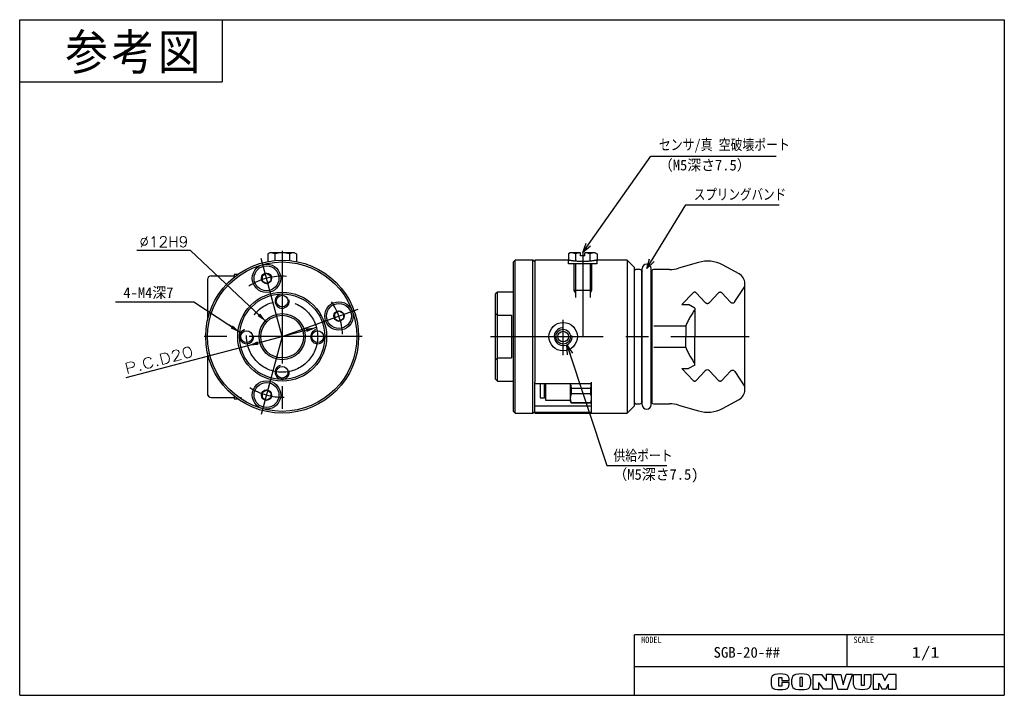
# Model space of a CAD drawing. Extents: x 0 to 277, y 0 to 190.
import ezdxf

# ---------------------------------------------------------------- set-up
doc = ezdxf.new("R2010")
doc.units = 0
for name, pattern in [('CENTER', [50.8, 31.75, -6.35, 6.35, -6.35]), ('DASHED', [19.05, 12.7, -6.35]), ('NON_PLOTING', [0])]:
    doc.linetypes.add(name, pattern=pattern)
doc.layers.get('0').update_dxf_attribs({"linetype": 'CONTINUOUS'})
doc.layers.get('DEFPOINTS').update_dxf_attribs({"linetype": 'CONTINUOUS'})
doc.layers.add('LY_3', color=151, linetype='CONTINUOUS')
doc.styles.add('MX_DIMTXSTY_2', font='txt.sh', dxfattribs={"width": 1.25, "bigfont": 'extfont'})
doc.styles.add('MX_DIMTXSTY_3', font='txt.sh', dxfattribs={"width": 1.05, "bigfont": 'extfont'})
doc.styles.add('MX_NOTE_STANDARD', font='txt.sh', dxfattribs={"bigfont": 'extfont'})
doc.dimstyles.new('MXDIMSTYLE', dxfattribs={"dimtxt": 3, "dimasz": 2.5, "dimexe": 1, "dimexo": 1, "dimgap": 1, "dimtad": 1, "dimdsep": 46, "dimtxsty": 'MX_NOTE_STANDARD', "dimblk1": 'OPEN30', "dimblk2": 'OPEN30', "dimsah": 1, "dimcen": 2.5, "dimadec": 0, "dimazin": 0, "dimtfac": 1, "dimtmove": 0, "dimatfit": 3, "dimldrblk": 'OPEN30', "dimfxl": 1, "dimtzin": 0, "dimarcsym": 0})

# ---------------------------------------------------------------- blocks, each defined once
blk = doc.blocks.new('_OPEN30')
at = {"color": 0, "linetype": 'ByBlock', "lineweight": -2}
for p, q in [((-1, 0.267949), (0, 0)), ((0, 0), (-1, -0.267949)), ((0, 0), (-1, 0))]:
    blk.add_line(p, q, dxfattribs=at)
blk = doc.blocks.new('*D1')
at = {"color": 22, "linetype": 'CONTINUOUS'}
for p, q in [((83.508745, 103.414349), (64.171983, 98.306546)), ((64.171983, 98.306546), (29.844798, 89.239025))]:
    blk.add_line(p, q, dxfattribs=at)
for points in [[(80.480535, 103.131599), (80.735926, 102.164759), (83.508745, 103.414349)], [(67.200193, 98.589296), (66.944802, 99.556136), (64.171983, 98.306546)]]:
    blk.add_solid(points, dxfattribs=at)
at = {"layer": 'DEFPOINTS', "color": 0, "linetype": 'CONTINUOUS'}
for p in [(83.508745, 103.414349), (64.171983, 98.306546)]:
    blk.add_point(p, dxfattribs=at)
at = {"color": 22, "linetype": 'CONTINUOUS', "insert": (39.176841, 94.289831), "char_height": 3, "attachment_point": 5, "rotation": 14.79669744, "line_spacing_factor": 0.72, "style": 'MX_DIMTXSTY_2'}
blk.add_mtext('\\A1;P.C.D20', dxfattribs=at)
blk = doc.blocks.new('*D2')
at = {"color": 22, "linetype": 'CONTINUOUS'}
for p, q in [((48.093243, 125.051367), (32.972389, 125.051367)), ((69.467634, 104.968882), (48.093243, 125.051367)), ((69.467634, 104.968882), (66.552481, 107.707838))]:
    blk.add_line(p, q, dxfattribs=at)
blk.add_solid([(67.623639, 107.387494), (66.938899, 106.658704), (69.467634, 104.968882)], dxfattribs=at)
at = {"layer": 'DEFPOINTS', "color": 0, "linetype": 'CONTINUOUS'}
for p in [(69.467634, 104.968882), (78.213094, 96.752013)]:
    blk.add_point(p, dxfattribs=at)
at = {"color": 22, "linetype": 'CONTINUOUS', "insert": (40.547389, 127.551367), "char_height": 3, "attachment_point": 5, "line_spacing_factor": 0.72, "style": 'MX_DIMTXSTY_3'}
blk.add_mtext('\\A1;∅12H9', dxfattribs=at)
blk = doc.blocks.new('_NONE')
at = {"color": 0, "linetype": 'ByBlock', "lineweight": -2}
blk.add_circle((0, 0), 0.25, dxfattribs=at)
blk = doc.blocks.new('*D4')
at = {"color": 22, "linetype": 'CONTINUOUS'}
for p, q in [((48.984401, 110.570056), (26.907619, 110.570056)), ((62.166223, 101.954638), (48.984401, 110.570056)), ((62.166223, 101.954638), (58.817941, 104.143019))]:
    blk.add_line(p, q, dxfattribs=at)
blk.add_solid([(59.92856, 104.01446), (59.381464, 103.177388), (62.166223, 101.954638)], dxfattribs=at)
at = {"layer": 'DEFPOINTS', "color": 0, "linetype": 'CONTINUOUS'}
for p in [(62.166223, 101.954638), (65.514505, 99.766257)]:
    blk.add_point(p, dxfattribs=at)
at = {"color": 22, "linetype": 'CONTINUOUS', "insert": (36.207619, 113.070056), "char_height": 3, "attachment_point": 5, "line_spacing_factor": 0.72}
blk.add_mtext('\\A1;4-M4深7', dxfattribs=at)

msp = doc.modelspace()

# ---------------------------------------------------------------- linework, layer by layer
at = {"layer": 'DEFPOINTS', "color": 151, "linetype": 'NON_PLOTING'}
for p, q in [((160.894, 81.356), (144.894, 81.356)), ((160.894, 79.495), (144.894, 79.495))]:
    msp.add_line(p, q, dxfattribs=at)
at = {"layer": 'LY_3', "color": 31, "linetype": 'CONTINUOUS'}
for p, q in [((0, 190), (277, 190)), ((0, 0), (0, 190)), ((277, 190), (277, 0)), ((0, 0), (277, 0))]:
    msp.add_line(p, q, dxfattribs=at)
at = {"layer": 'LY_3', "color": 152, "linetype": 'CONTINUOUS'}
for p in [(57, 190), (0, 172.5)]:
    msp.add_line(p, (57, 172.5), dxfattribs=at)
at = {"layer": 'LY_3', "color": 7, "linetype": 'CENTER'}
for p, q in [((73.84, 125.021), (73.84, 78.36)), ((158.394, 124.827), (158.394, 100.86)), ((73.84, 100.86), (67.963, 122.796)), ((73.84, 100.86), (95.181, 108.628)), ((152.894, 95.637), (152.894, 105.607)), ((96.34, 100.86), (51.34, 100.86)), ((73.84, 100.86), (67.963, 78.924)), ((132.419, 100.86), (205.259, 100.86))]:
    msp.add_line(p, q, dxfattribs=at)
at = {"layer": 'LY_3', "color": 151, "linetype": 'CONTINUOUS'}
for p, q in [((70.34, 124.46), (69.799, 124.148)), ((69.799, 124.148), (69.799, 121.977)), ((71.82, 124.148), (71.82, 122.265)), ((75.861, 124.148), (75.861, 122.265)), ((77.34, 124.46), (77.882, 124.148)), ((77.882, 124.148), (77.882, 121.977)), ((139.394, 122.36), (138.894, 121.86)), ((139.394, 79.36), (139.394, 122.36)), ((144.394, 122.36), (139.394, 122.36)), ((144.394, 79.36), (144.394, 122.36)), ((144.894, 121.86), (144.394, 122.36)), ((144.894, 122.36), (144.894, 88.101)), ((154.394, 122.36), (144.894, 122.36)), ((154.894, 124.46), (154.353, 124.148)), ((154.353, 124.148), (154.353, 122.36)), ((156.374, 124.148), (156.374, 122.082)), ((160.415, 124.148), (160.415, 122.082)), ((161.894, 124.46), (162.436, 124.148)), ((170.894, 122.36), (162.394, 122.36)), ((162.436, 124.148), (162.436, 122.36)), ((170.894, 122.36), (170.894, 100.86)), ((172.894, 120.36), (170.894, 122.36)), ((138.894, 79.86), (138.894, 121.86)), ((172.894, 120.36), (172.894, 81.36)), ((174.48, 119.76), (173.494, 119.76)), ((174.951, 119.427), (174.951, 82.294)), ((175.144, 81.71), (175.144, 120.01)), ((177.644, 81.71), (177.644, 120.01)), ((177.837, 119.427), (177.837, 82.294)), ((182.856, 119.76), (178.308, 119.76)), ((190.95, 121.742), (185.369, 120.119)), ((202.417, 118.502), (197.731, 121.025)), ((52.84, 116.933), (52.84, 105.47)), ((53.84, 117.933), (60.34, 117.933)), ((60.34, 118.36), (60.34, 117.594)), ((61.35, 118.36), (60.34, 118.36)), ((60.34, 117.86), (60.678, 117.86)), ((68.19, 118.003), (69.44, 118.725)), ((68.19, 118.003), (68.19, 116.559)), ((68.19, 116.559), (69.44, 115.838)), ((69.44, 118.725), (70.69, 118.003)), ((69.44, 115.838), (70.69, 116.559)), ((70.69, 118.003), (70.69, 116.559)), ((203.994, 85.86), (203.994, 115.86)), ((134.394, 113.36), (133.894, 112.86)), ((133.894, 88.86), (133.894, 112.86)), ((138.894, 113.36), (134.394, 113.36)), ((134.394, 88.36), (134.394, 113.36)), ((88.565, 107.396), (89.815, 108.118)), ((89.815, 108.118), (91.065, 107.396)), ((88.565, 107.396), (88.565, 105.953)), ((88.565, 105.953), (89.815, 105.231)), ((89.815, 105.231), (91.065, 105.953)), ((91.065, 107.396), (91.065, 105.953)), ((170.894, 100.86), (170.894, 79.36)), ((52.84, 96.251), (52.84, 84.36)), ((133.894, 88.86), (134.394, 88.36)), ((68.19, 85.161), (69.44, 85.883)), ((69.44, 85.883), (70.69, 85.161)), ((134.394, 88.36), (138.894, 88.36)), ((144.894, 87.695), (144.894, 88.101)), ((144.894, 80.107), (144.894, 87.695)), ((144.894, 87.695), (160.894, 87.695)), ((146.394, 87.695), (146.394, 83.636)), ((147.594, 87.695), (147.594, 83.636)), ((147.894, 87.695), (147.894, 82.986)), ((154.894, 87.695), (154.894, 83.54)), ((155.183, 86.236), (155.183, 84.79)), ((160.606, 86.236), (155.183, 86.236)), ((160.606, 86.236), (160.606, 84.79)), ((160.894, 79.495), (160.894, 88.101)), ((53.84, 83.788), (60.34, 83.788)), ((60.34, 84.127), (60.34, 83.36)), ((60.678, 83.86), (60.34, 83.86)), ((60.34, 83.36), (61.35, 83.36)), ((62.34, 83.36), (62.34, 83.86)), ((68.19, 85.161), (68.19, 83.718)), ((68.19, 83.718), (69.44, 82.996)), ((69.44, 82.996), (70.69, 83.718)), ((70.69, 85.161), (70.69, 83.718)), ((146.394, 83.636), (147.594, 83.636)), ((147.594, 83.636), (147.894, 83.936)), ((154.894, 83.54), (154.894, 82.736)), ((160.606, 84.79), (155.183, 84.79)), ((197.731, 80.696), (202.417, 83.219)), ((147.894, 82.986), (154.894, 82.986)), ((154.894, 82.736), (155.183, 82.236)), ((160.606, 82.29), (155.183, 82.29)), ((155.183, 82.29), (155.183, 82.236)), ((155.183, 82.236), (160.606, 82.236)), ((160.606, 82.236), (160.894, 82.736)), ((160.606, 82.29), (160.606, 82.236)), ((170.894, 79.36), (172.894, 81.36)), ((173.494, 81.96), (174.48, 81.96)), ((178.308, 81.96), (182.856, 81.96)), ((185.369, 81.602), (190.95, 79.979)), ((138.894, 79.86), (139.394, 79.36)), ((139.394, 79.36), (144.394, 79.36)), ((144.394, 79.36), (144.894, 79.86)), ((144.894, 79.495), (144.894, 80.107)), ((144.894, 79.495), (144.894, 79.36)), ((144.894, 79.36), (170.894, 79.36))]:
    msp.add_line(p, q, dxfattribs=at)
at = {"layer": 'LY_3', "color": 4, "linetype": 'CONTINUOUS'}
for p, q in [((73.84, 124.46), (70.34, 124.46)), ((77.34, 124.46), (73.84, 124.46)), ((157.794, 124.46), (154.894, 124.46)), ((158.994, 123.56), (157.794, 123.56)), ((161.894, 124.46), (158.994, 124.46))]:
    msp.add_line(p, q, dxfattribs=at)
at = {"layer": 'LY_3', "color": 7, "linetype": 'DASHED'}
for p, q in [((154.394, 121.36), (154.394, 122.36)), ((162.394, 122.36), (162.394, 121.36)), ((162.394, 121.36), (154.394, 121.36)), ((156.327, 121.36), (156.327, 111.86)), ((160.461, 121.36), (160.461, 111.86)), ((201.214, 110.704), (203.994, 114.969)), ((189.431, 113.16), (186.264, 109.86)), ((192.887, 110.462), (190.297, 113.16)), ((196.631, 113.16), (194.041, 110.462)), ((197.497, 113.16), (199.967, 110.587)), ((186.264, 109.86), (188.162, 109.86)), ((189.894, 108.86), (188.162, 109.86)), ((189.894, 108.86), (189.894, 100.86)), ((133.894, 107.36), (134.394, 106.86)), ((134.394, 106.86), (138.394, 106.86)), ((138.394, 106.86), (138.394, 94.86)), ((178.394, 103.86), (187.394, 103.86)), ((187.394, 103.86), (187.394, 100.86)), ((187.394, 97.86), (187.394, 100.86)), ((189.894, 92.86), (189.894, 100.86)), ((178.394, 97.86), (187.394, 97.86)), ((133.894, 94.36), (134.394, 94.86)), ((134.394, 94.86), (138.394, 94.86)), ((189.431, 88.561), (186.264, 91.86)), ((186.264, 91.86), (188.162, 91.86)), ((189.894, 92.86), (188.162, 91.86)), ((192.887, 91.259), (190.297, 88.561)), ((196.631, 88.561), (194.041, 91.259)), ((197.497, 88.561), (199.967, 91.134)), ((201.214, 91.017), (203.994, 86.752))]:
    msp.add_line(p, q, dxfattribs=at)
at = {"layer": 'LY_3', "color": 3, "linetype": 'CONTINUOUS'}
for p, q in [((157.794, 123.56), (157.794, 124.46)), ((158.994, 123.56), (158.994, 124.46))]:
    msp.add_line(p, q, dxfattribs=at)
at = {"layer": 'LY_3', "color": 255, "linetype": 'DASHED'}
for p, q in [((155.894, 121.36), (155.894, 113.86)), ((160.894, 121.36), (160.894, 113.86)), ((155.894, 113.86), (156.327, 113.11)), ((160.894, 113.86), (155.894, 113.86)), ((160.894, 113.86), (160.461, 113.11))]:
    msp.add_line(p, q, dxfattribs=at)
at = {"layer": 'LY_3', "color": 253, "linetype": 'CONTINUOUS'}
for p in [(277, 17), (173, 0)]:
    msp.add_line(p, (173, 17), dxfattribs=at)
at = {"layer": 'LY_3', "color": 255, "linetype": 'CONTINUOUS'}
for p, q in [((232.749, 8), (232.749, 17)), ((277, 8), (173, 8))]:
    msp.add_line(p, q, dxfattribs=at)
at = {"layer": 'LY_3', "color": 220, "linetype": 'CONTINUOUS'}
for p, q in [((223.1, 5.892), (223.1, 1.712)), ((223.1, 5.892), (225.6, 5.892)), ((225.6, 5.892), (226.9, 4.081)), ((228.6, 5.892), (226.9, 5.892)), ((226.9, 5.892), (226.9, 4.081)), ((228.6, 5.892), (228.6, 1.712)), ((228.78, 5.892), (230.15, 1.712)), ((228.78, 5.892), (231.03, 5.892)), ((231.03, 5.892), (231.7, 2.912)), ((231.7, 2.912), (232.5, 5.892)), ((234.3, 5.892), (232.5, 5.892)), ((232.9, 1.712), (234.3, 5.892)), ((234.55, 2.963), (234.55, 5.892)), ((234.55, 5.892), (236.8, 5.892)), ((236.8, 2.712), (236.8, 5.892)), ((237.58, 5.892), (239.45, 5.892)), ((237.58, 5.892), (237.58, 2.712)), ((239.45, 5.892), (239.45, 3.012)), ((240.13, 5.892), (240.13, 1.712)), ((242.6, 5.892), (240.13, 5.892)), ((242.6, 5.892), (243.42, 4.192)), ((243.42, 4.192), (244.36, 5.892)), ((246.6, 5.892), (244.36, 5.892)), ((246.6, 1.712), (246.6, 5.892)), ((211.4, 4.585), (211.4, 3.019)), ((213.55, 5.042), (214.4, 5.042)), ((213.55, 2.592), (213.55, 5.042)), ((214.4, 5.042), (214.4, 4.162)), ((214.4, 4.162), (216.5, 4.162)), ((216.5, 3.592), (214.4, 3.592)), ((214.4, 3.592), (214.4, 2.592)), ((216.5, 4.162), (216.5, 4.585)), ((216.5, 3.019), (216.5, 3.592)), ((217.25, 3.033), (217.25, 4.571)), ((220.2, 5.042), (219.45, 5.042)), ((219.45, 5.042), (219.45, 2.592)), ((220.2, 2.592), (220.2, 5.042)), ((222.48, 4.571), (222.48, 3.033)), ((226.18, 1.712), (224.78, 3.612)), ((224.78, 1.712), (224.78, 3.612)), ((241.69, 3.366), (242.6, 1.712)), ((241.69, 1.712), (241.69, 3.366)), ((243.7, 1.712), (244.45, 3.162)), ((244.45, 1.712), (244.45, 3.162)), ((214.4, 2.592), (213.55, 2.592)), ((219.45, 2.592), (220.2, 2.592)), ((223.1, 1.712), (224.78, 1.712)), ((228.6, 1.712), (226.18, 1.712)), ((230.15, 1.712), (232.9, 1.712)), ((237.58, 2.712), (236.8, 2.712)), ((240.13, 1.712), (241.72, 1.712)), ((243.7, 1.712), (242.6, 1.712)), ((244.45, 1.712), (246.6, 1.712))]:
    msp.add_line(p, q, dxfattribs=at)
at = {"layer": 'LY_3', "color": 151, "linetype": 'CONTINUOUS'}
for centre, radius in [((73.84, 100.86), 21.5), ((73.84, 100.86), 21), ((69.44, 117.281), 4), ((69.44, 117.281), 3.5), ((69.44, 117.281), 1.443), ((69.44, 117.281), 1.443), ((73.84, 100.86), 12.5), ((73.84, 100.86), 12), ((73.84, 110.86), 1.65), ((89.815, 106.675), 4), ((89.815, 106.675), 3.5), ((89.815, 106.675), 1.443), ((89.815, 106.675), 1.443), ((73.84, 100.86), 6.5), ((73.84, 100.86), 6), ((63.84, 100.86), 1.65), ((83.84, 100.86), 1.65), ((152.894, 100.86), 4), ((152.894, 100.86), 2.067), ((152.894, 100.86), 1.5), ((73.84, 90.86), 1.65), ((69.44, 84.44), 4), ((69.44, 84.44), 3.5), ((69.44, 84.44), 1.443), ((69.44, 84.44), 1.443)]:
    msp.add_circle(centre, radius, dxfattribs=at)
at = {"layer": 'LY_3', "color": 7, "linetype": 'CENTER'}
msp.add_circle((73.84, 100.86), 10, dxfattribs=at)
at = {"layer": 'LY_3', "color": 151, "linetype": 'CONTINUOUS'}
for centre, radius, start, end in [((70.34, 120.804), 3.656, 66.13508, 90), ((73.84, 117.773), 6.687, 90, 107.58795), ((73.84, 117.773), 6.687, 72.41205, 90), ((77.34, 120.804), 3.656, 90, 113.86492), ((154.894, 120.804), 3.656, 66.13508, 90), ((158.394, 117.773), 6.687, 95.14756, 107.58795), ((158.394, 117.773), 6.687, 72.41205, 84.85244), ((161.894, 120.804), 3.656, 90, 113.86492), ((193.464, 113.1), 9, 61.70002, 106.22021), ((173.494, 119.16), 0.6, 90, 180), ((174.48, 119.26), 0.5, 19.47122, 90), ((175.894, 119.76), 1, 199.47118, 221.40962), ((176.394, 120.01), 1.25, 0, 180), ((176.894, 119.76), 1, 318.59038, 340.52882), ((178.308, 119.26), 0.5, 90, 160.52878), ((182.856, 128.76), 9, 270, 286.22021), ((53.84, 116.933), 1, 90, 180), ((200.994, 115.86), 3, 0, 61.70002), ((53.84, 84.788), 1, 180, 270), ((200.994, 85.86), 3, 298.29998, 0), ((173.494, 82.56), 0.6, 179.99993, 270), ((174.48, 82.46), 0.5, 270, 340.5287), ((175.894, 81.96), 1, 138.59038, 160.52882), ((176.394, 81.71), 1.25, 180, 0), ((176.894, 81.96), 1, 19.47118, 41.40962), ((178.308, 82.46), 0.5, 199.4713, 270), ((182.856, 72.96), 9, 73.77979, 90), ((193.464, 88.62), 9, 253.77979, 298.29998)]:
    msp.add_arc(centre, radius, start, end, dxfattribs=at)
at = {"layer": 'LY_3', "color": 7, "linetype": 'CENTER'}
for start, end in [(85.81434, 123.58304), (2.45128, 35.3374), (237.53728, 271.83524)]:
    msp.add_arc((73.84, 100.86), 17, start, end, dxfattribs=at)
at = {"layer": 'LY_3', "color": 255, "linetype": 'CONTINUOUS'}
for centre, radius, start, end in [((73.84, 110.86), 2, 104.70751, 10.52919), ((63.84, 100.86), 2, 104.70751, 10.52919), ((83.84, 100.86), 2, 104.70751, 10.52919), ((152.894, 100.86), 2.5, 97, 7), ((73.84, 90.86), 2, 104.70751, 10.52919)]:
    msp.add_arc(centre, radius, start, end, dxfattribs=at)
at = {"layer": 'LY_3', "color": 7, "linetype": 'DASHED'}
for centre, radius, start, end in [((189.864, 112.744), 0.6, 43.83086, 136.16914), ((197.064, 112.744), 0.6, 43.83086, 136.16914), ((204.217, 97.459), 18, 142.72421, 159.16658), ((193.464, 111.016), 0.8, 223.83086, 316.16914), ((200.544, 111.141), 0.8, 223.83086, 326.90181), ((204.217, 104.262), 18, 200.83342, 217.27579), ((200.544, 90.58), 0.8, 33.09819, 136.16914), ((189.864, 88.977), 0.6, 223.83086, 316.16914), ((197.064, 88.977), 0.6, 223.83086, 316.16914)]:
    msp.add_arc(centre, radius, start, end, dxfattribs=at)
at = {"layer": 'LY_3', "color": 254, "linetype": 'CONTINUOUS'}
msp.add_arc((193.464, 90.705), 0.8, 43.83086, 136.16914, dxfattribs=at)
at = {"layer": 'LY_3', "color": 220, "linetype": 'CONTINUOUS'}
for centre, radius, start, end in [((212.7, 4.585), 1.3, 101.63129, 180), ((213.95, -1.488), 7.5, 78.36871, 101.63129), ((215.2, 4.585), 1.3, 0, 78.36871), ((218.55, 4.571), 1.3, 102.24526, 180), ((219.865, -1.488), 7.5, 77.75474, 102.24526), ((221.18, 4.571), 1.3, 0, 77.75474), ((212.7, 3.019), 1.3, 180, 258.36871), ((215.2, 3.019), 1.3, 281.63129, 0), ((218.55, 3.033), 1.3, 180, 257.75474), ((221.18, 3.033), 1.3, 282.24526, 0), ((235.75, 2.963), 1.2, 180, 259.7657), ((238.25, 3.012), 1.2, 282.47578, 0), ((213.95, 9.092), 7.5, 258.36871, 281.63129), ((219.865, 9.092), 7.5, 257.75474, 282.24526), ((236.878, 9.212), 7.55, 259.7657, 282.47578)]:
    msp.add_arc(centre, radius, start, end, dxfattribs=at)
at = {"layer": 'LY_3', "color": 151, "linetype": 'CONTINUOUS'}
for points, start_tangent, end_tangent in [([(158.394, 121.985), (158.065, 121.988), (157.739, 121.995), (157.407, 122.008), (157.083, 122.026), (156.778, 122.047), (156.483, 122.071), (156.194, 122.099), (155.92, 122.129), (155.669, 122.16), (155.436, 122.191), (155.217, 122.223), (155.022, 122.253), (154.854, 122.28), (154.711, 122.304), (154.591, 122.325), (154.498, 122.341), (154.421, 122.356), (154.394, 122.36)], (-1, 0.0000615), (-0.9831299, 0.1829089)), ([(162.394, 122.36), (162.381, 122.358), (162.34, 122.35), (162.271, 122.338), (162.173, 122.32), (162.053, 122.3), (161.908, 122.275), (161.734, 122.248), (161.537, 122.218), (161.322, 122.187), (161.086, 122.156), (160.824, 122.124), (160.545, 122.094), (160.256, 122.067), (159.954, 122.043), (159.632, 122.021), (159.3, 122.004), (158.853, 121.99), (158.394, 121.985)], (-0.98306, -0.1832841), (-1, -0.0000175)), ([(154.946, 87.694), (154.969, 87.486), (155.06, 86.859), (155.183, 86.236)], (0.0986296, -0.9951242), (0.2186906, -0.9757943)), ([(160.606, 86.236), (160.727, 86.85), (160.818, 87.471), (160.842, 87.694)], (0.2186429, 0.9758049), (0.0986621, 0.995121)), ([(155.183, 84.79), (155.061, 84.483), (154.97, 84.173), (154.914, 83.857), (154.894, 83.54)], (-0.4108309, -0.9117116), (-0.0026583, -0.9999965)), ([(154.894, 83.54), (154.918, 83.189), (154.988, 82.837), (155.074, 82.562), (155.183, 82.29)], (0.0035813, -0.9999936), (0.4097525, -0.9121968)), ([(160.894, 83.54), (160.871, 83.891), (160.8, 84.243), (160.715, 84.517), (160.606, 84.79)], (-0.0035813, 0.9999936), (-0.4097525, 0.9121968)), ([(160.606, 82.29), (160.727, 82.597), (160.818, 82.907), (160.875, 83.223), (160.894, 83.54)], (0.4108309, 0.9117116), (0.0026583, 0.9999965))]:
    msp.add_spline(points, degree=3, dxfattribs=dict(at, start_tangent=start_tangent, end_tangent=end_tangent))

# ---------------------------------------------------------------- texts
at = {"layer": 'LY_3', "color": 7, "linetype": 'CONTINUOUS', "line_spacing_factor": 0.72}
for s, insert, char_height, attachment_point in [('\\T1.090466;\\W0.916796;\\A1;参考図', (12.881, 185.927), 10, 1), ('\\W0.855000;\\A1;センサ/\\M+1905E 空破壊ポート', (179.827, 152.615), 3, 7), ('\\A1;（M5深さ7.5）', (179.827, 150.615), 3, 1), ('\\W0.833000;\\A1;スプリングバンド', (189.645, 140.725), 3, 4), ('\\T0.995859;\\W0.857551;\\A1;供給ポート', (167.028, 65.62), 3, 7), ('\\A1;（M5深さ7.5)', (167.032, 63.62), 3, 1)]:
    msp.add_mtext(s, dxfattribs=dict(at, insert=insert, char_height=char_height, attachment_point=attachment_point))
at = {"layer": 'LY_3', "color": 140, "linetype": 'CONTINUOUS', "attachment_point": 2}
for s, insert, char_height, line_spacing_factor in [('\\W0.944000;\\A1;MODEL', (177.713, 16.495), 1.8, 0.6), ('\\W0.944000;\\A1;SCALE', (237.462, 16.495), 1.8, 0.6), ('\\W1.019000;\\A1;SGB-20-##', (204.55, 13.57), 3, 0.72), ('\\W1.286000;\\A1;1/1', (254.875, 13.592), 3, 0.72)]:
    msp.add_mtext(s, dxfattribs=dict(at, insert=insert, char_height=char_height, line_spacing_factor=line_spacing_factor))

# ---------------------------------------------------------------- dimensions: what is measured, and where the dimension line sits
at = {"layer": 'LY_3', "color": 22, "linetype": 'CONTINUOUS'}
for p1, p2, text, override, picture, middle in [((78.213, 96.752), (69.468, 104.969), '\\A1;<>H9', {"dimasz": 3, "dimtih": 1, "dimtoh": 1, "dimtxsty": 'MX_DIMTXSTY_3', "dimblk1": 'NONE', "dimcen": 0, "dimtofl": 0, "dimtzin": 8}, '*D2', (40.547, 125.051)), ((65.515, 99.766), (62.166, 101.955), '\\A1;4-M<>深7', {"dimasz": 3, "dimtih": 1, "dimtoh": 1, "dimpost": '{<>}', "dimblk1": 'NONE', "dimcen": 0, "dimtofl": 0, "dimtzin": 8}, '*D4', (36.208, 110.57)), ((83.509, 103.414), (64.172, 98.307), '\\A1;P.C.D<>', {"dimasz": 3, "dimpost": '{<>}', "dimtxsty": 'MX_DIMTXSTY_2', "dimcen": 0, "dimatfit": 2, "dimtzin": 8}, '*D1', (39.815, 91.873))]:
    dim = msp.add_diameter_dim_2p(p1=p1, p2=p2, text=text, dimstyle='MXDIMSTYLE', override=override, dxfattribs=at)
    dim.commit()
    dim.dimension.update_dxf_attribs({"geometry": picture, "text_midpoint": middle, "dimtype": 131})

# ---------------------------------------------------------------- leaders
at = {"layer": 'LY_3', "color": 7, "linetype": 'CONTINUOUS'}
for points in [[(158.394, 124.493), (177.517, 151.615), (212.827, 151.615)], [(176.394, 120.01), (187.362, 137.925), (213.645, 137.925)], [(153.966, 98.602), (165.165, 64.62), (182.032, 64.62)]]:
    msp.add_leader(points, dimstyle='MXDIMSTYLE', override={"dimasz": 2.77}, dxfattribs=at)

doc.saveas('drawing.dxf')
